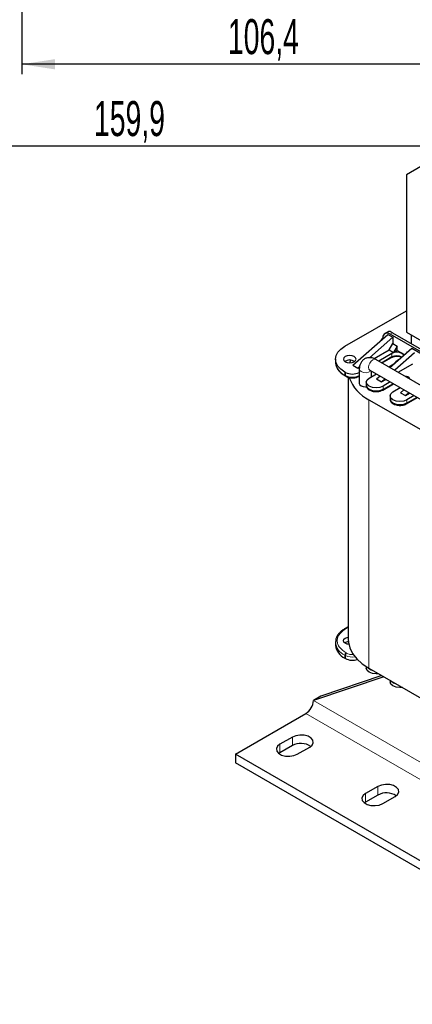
# Model space of a CAD drawing. Header units: millimetres. Extents: x 5 to 418, y 2 to 292.
# Tile 21 of 48: x 199 to 239, y 57 to 156. Entities that reach past the tile are written whole.
import ezdxf

# ---------------------------------------------------------------- set-up
doc = ezdxf.new("R2010")
doc.units = ezdxf.units.MM
doc.layers.add('SLD-0', color=7, linetype='Continuous')
doc.styles.add('SLDTEXTSTYLE0', font='TXT', dxfattribs={"width": 0.605})
doc.dimstyles.new('SLDDIMSTYLE0', dxfattribs={"dimtxt": 3.5, "dimasz": 3.302, "dimexe": 0, "dimexo": 0.0625, "dimgap": 0.875, "dimtad": 1, "dimlfac": 2, "dimrnd": 1e-09, "dimzin": 12, "dimdsep": 46, "dimtxsty": 'SLDTEXTSTYLE0', "dimsah": 1, "dimcen": 0.09, "dimadec": 0, "dimazin": 3, "dimtfac": 1, "dimtofl": 0, "dimtmove": 0, "dimatfit": 3, "dimfxl": 1, "dimfrac": 2, "dimtolj": 1, "dimtzin": 12, "dimarcsym": 0})

# ---------------------------------------------------------------- blocks, each defined once
blk = doc.blocks.new('_D_2')
at = {"layer": 'SLD-0', "color": 7}
for p, q in [((199.537, 158.246), (199.537, 150.214)), ((252.737, 158.246), (252.737, 150.214)), ((252.737, 151.214), (199.537, 151.214))]:
    blk.add_line(p, q, dxfattribs=at)
for points in [[(199.537, 151.214), (202.839, 150.706), (202.839, 151.722)], [(252.737, 151.214), (249.435, 151.722), (249.435, 150.706)]]:
    blk.add_solid(points, dxfattribs=at)
at = {"layer": 'SLD-0', "color": 7, "insert": (220.121, 155.725), "char_height": 3.5, "attachment_point": 1, "style": 'SLDTEXTSTYLE0'}
blk.add_mtext('106,4', dxfattribs=at)
blk = doc.blocks.new('_D_3')
at = {"layer": 'SLD-0', "color": 7}
for p, q in [((172.787, 174.746), (172.787, 142.031)), ((252.737, 158.246), (252.737, 142.031)), ((252.737, 143.031), (172.787, 143.031))]:
    blk.add_line(p, q, dxfattribs=at)
for points in [[(172.787, 143.031), (176.089, 142.523), (176.089, 143.539)], [(252.737, 143.031), (249.435, 143.539), (249.435, 142.523)]]:
    blk.add_solid(points, dxfattribs=at)
at = {"layer": 'SLD-0', "color": 7, "insert": (206.746, 147.543), "char_height": 3.5, "attachment_point": 1, "style": 'SLDTEXTSTYLE0'}
blk.add_mtext('159,9', dxfattribs=at)

msp = doc.modelspace()

# ---------------------------------------------------------------- linework, layer by layer
at = {"color": 7, "linetype": 'Continuous', "lineweight": 25}
for p, q in [((240.4126, 141.6039), (237.9377, 140.1748)), ((237.9377, 140.1748), (237.9377, 124.4564)), ((231.7877, 123.0487), (237.9377, 126.599)), ((232.592, 121.1556), (236.0939, 124.2347)), ((234.2609, 121.9021), (236.5889, 123.9489)), ((236.1842, 124.5275), (235.7917, 124.301)), ((236.0939, 124.2347), (236.5889, 123.9489)), ((242.5657, 120.6415), (236.3167, 124.249)), ((236.5642, 124.3919), (242.5657, 120.9272)), ((236.5889, 123.9489), (236.5889, 123.3202)), ((237.9377, 124.4564), (242.5657, 121.7847)), ((238.4327, 124.1706), (238.4327, 123.3132)), ((235.4238, 123.6455), (235.5, 123.7774)), ((235.5779, 123.9038), (235.6623, 123.8551)), ((236.2177, 122.6772), (236.5889, 123.3202)), ((236.5889, 123.3202), (237.0344, 123.063)), ((237.0344, 123.063), (236.6632, 122.42)), ((237.0344, 122.6343), (237.0344, 123.063)), ((234.7238, 121.8148), (236.2177, 122.6772)), ((236.5023, 122.3272), (235.1846, 121.5665)), ((236.2177, 122.6772), (236.6632, 122.42)), ((236.2776, 120.9356), (238.4698, 122.8631)), ((236.6632, 122.42), (237.0344, 122.6343)), ((238.7668, 122.4033), (236.7725, 120.6498)), ((237.0344, 122.6343), (237.7438, 122.2248)), ((238.0008, 122.4507), (238.0243, 122.4915)), ((238.0243, 122.4915), (238.0382, 122.4836)), ((238.4698, 122.8631), (245.0159, 119.0841)), ((230.865, 121.7628), (230.865, 121.4485)), ((232.592, 121.1556), (233.087, 120.8699)), ((233.087, 120.8699), (233.2675, 121.0286)), ((233.087, 120.8699), (233.2567, 120.9679)), ((247.862, 114.248), (234.9029, 121.7292)), ((235.5082, 121.3797), (236.466, 121.9327)), ((236.1746, 120.995), (236.6712, 121.2817)), ((237.115, 120.4521), (238.5936, 121.3056)), ((231.8495, 120.4413), (231.7877, 120.477)), ((231.8239, 120.0825), (231.8858, 120.0468)), ((233.1992, 120.0468), (233.2417, 120.0713)), ((233.2417, 120.4449), (233.2355, 120.4413)), ((233.2417, 120.77), (233.2417, 119.341)), ((234.2254, 119.8698), (234.9495, 120.2878)), ((234.2904, 120.6683), (247.4258, 113.0854)), ((234.4667, 120.0091), (234.4667, 120.5665)), ((234.9679, 119.7841), (235.3064, 120.0817)), ((232.1299, 119.9461), (232.1299, 93.7912)), ((233.9384, 119.4697), (233.9384, 119.1554)), ((234.9679, 119.7841), (235.4628, 119.4983)), ((235.8014, 119.796), (235.4628, 119.4983)), ((235.4628, 119.4983), (235.8899, 119.7449)), ((235.5751, 118.6752), (236.659, 119.3009)), ((236.3354, 119.4877), (235.6113, 119.0697)), ((236.3143, 118.0982), (236.3143, 117.7838)), ((236.6013, 118.4982), (237.3254, 118.9162)), ((237.3438, 118.4125), (237.6823, 118.7102)), ((237.3438, 118.4125), (237.8387, 118.1267)), ((238.1773, 118.4244), (237.8387, 118.1267)), ((237.8387, 118.1267), (238.2658, 118.3733)), ((238.7113, 118.1161), (237.9872, 117.6981)), ((234.2007, 117.7123), (240.5363, 114.0548)), ((237.951, 117.3036), (239.0348, 117.9294)), ((232.1299, 95.0409), (231.8239, 94.8642)), ((231.8239, 94.8642), (231.826, 94.8654)), ((230.865, 93.4983), (230.865, 93.1839)), ((231.8495, 91.8623), (231.7877, 91.8981)), ((233.9384, 91.0651), (233.9384, 90.8908)), ((234.2007, 90.9052), (240.5363, 87.2477)), ((235.682, 90.0501), (228.6569, 87.6602)), ((235.4902, 90.1608), (229.3994, 88.0888)), ((236.3143, 89.6851), (236.3143, 89.5192)), ((229.3994, 88.0888), (228.6569, 87.6602)), ((220.8611, 82.3023), (227.9145, 86.3742)), ((226.5533, 84.0168), (225.3159, 83.3024)), ((226.5533, 83.1594), (225.3159, 82.4451)), ((227.0483, 82.3023), (228.2857, 83.0167)), ((281.0005, 47.5846), (220.8611, 82.3023)), ((220.8611, 82.3023), (220.8611, 81.445)), ((225.3159, 82.4451), (225.2078, 82.3737)), ((281.0005, 46.7272), (220.8611, 81.445)), ((235.0916, 79.0877), (233.8542, 78.3734)), ((235.0916, 78.2304), (233.8542, 77.516)), ((235.5866, 77.3733), (236.824, 78.0876)), ((233.8542, 77.516), (233.7461, 77.4446))]:
    msp.add_line(p, q, dxfattribs=at)
at = {"color": 7, "linetype": 'Continuous', "lineweight": 18}
for p, q in [((236.3167, 124.249), (236.5642, 124.3919)), ((236.5023, 122.0128), (235.4569, 121.4093)), ((236.5023, 122.3272), (236.5023, 122.0128)), ((231.7877, 120.1626), (231.7877, 120.477)), ((231.7877, 120.1626), (231.8495, 120.1269)), ((231.8495, 120.1269), (231.8495, 120.4413)), ((233.2355, 120.1269), (233.2355, 120.4413)), ((233.2417, 120.1305), (233.2355, 120.1269)), ((236.6077, 119.3305), (235.6113, 118.7553)), ((235.6113, 118.7553), (235.6113, 119.0697)), ((234.2007, 117.7123), (234.2007, 90.9052)), ((238.9836, 117.959), (237.9872, 117.3838)), ((237.9872, 117.3838), (237.9872, 117.6981)), ((231.9114, 94.8556), (232.1299, 94.9817)), ((231.8495, 92.1767), (231.7877, 92.2124)), ((231.7877, 91.8981), (231.7877, 92.2124)), ((231.8495, 92.1767), (231.8495, 91.8623)), ((231.9733, 92.391), (231.9114, 92.4268)), ((288.7964, 52.9424), (228.6569, 87.6602)), ((288.0539, 51.6564), (227.9145, 86.3742)), ((226.5533, 84.0168), (226.5533, 83.1594)), ((225.3159, 83.3024), (225.3159, 82.4451)), ((235.0916, 79.0877), (235.0916, 78.2304)), ((233.8542, 78.3734), (233.8542, 77.516))]:
    msp.add_line(p, q, dxfattribs=at)
at = {"color": 7, "linetype": 'Continuous', "lineweight": 25, "flags": 128}
for points in [[(236.3167, 124.249), (236.181, 124.3129), (236.0498, 124.3457), (235.9277, 124.3464), (235.8186, 124.315), (235.7264, 124.2524), (235.654, 124.1608), (235.604, 124.0433), (235.5779, 123.9038)], [(231.7877, 120.477), (231.3959, 120.7525), (231.1048, 121.0669), (230.9256, 121.4081), (230.865, 121.7628), (230.9256, 122.1176), (231.1048, 122.4587), (231.3959, 122.7731), (231.7877, 123.0487)], [(231.8372, 121.5057), (232.0415, 121.4268), (232.2826, 121.3991), (232.5237, 121.4268), (232.7281, 121.5057), (232.8647, 121.6236), (232.9126, 121.7628), (232.8647, 121.902), (232.7281, 122.02), (232.5237, 122.0988), (232.2826, 122.1265), (232.0415, 122.0988), (231.8372, 122.02), (231.7006, 121.902), (231.6526, 121.7628), (231.7006, 121.6236), (231.8372, 121.5057)], [(237.6676, 122.1578), (237.644, 122.1961), (237.4922, 122.3272), (237.2651, 122.4148), (236.9973, 122.4455), (236.7294, 122.4148), (236.5023, 122.3272)], [(232.3758, 121.6653), (232.2915, 121.4658), (232.2674, 121.3992)], [(237.137, 121.6912), (236.8718, 121.4963), (236.6426, 121.2566)], [(233.2417, 119.341), (233.2883, 119.2057), (233.4211, 119.091), (233.6198, 119.0143), (233.8542, 118.9874), (233.9759, 118.9945)], [(235.6113, 119.0697), (235.2934, 118.9471), (234.9184, 118.904), (234.5433, 118.9471), (234.2254, 119.0697), (234.013, 119.2532), (233.9384, 119.4697), (234.013, 119.6862), (234.2254, 119.8698)], [(233.9384, 119.1554), (234.013, 118.9389), (234.2254, 118.7553), (234.5433, 118.6327), (234.9184, 118.5896), (235.2934, 118.6327), (235.6113, 118.7553)], [(237.9872, 117.6981), (237.6693, 117.5755), (237.2943, 117.5324), (236.9192, 117.5755), (236.6013, 117.6981), (236.3889, 117.8817), (236.3143, 118.0982), (236.3889, 118.3147), (236.6013, 118.4982)], [(236.3143, 117.7838), (236.3889, 117.5673), (236.6013, 117.3838), (236.9192, 117.2611), (237.2943, 117.2181), (237.6693, 117.2611), (237.9872, 117.3838)], [(231.8372, 93.384), (231.7006, 93.502), (231.6526, 93.6412), (231.7006, 93.7803), (231.8372, 93.8983), (232.0415, 93.9772), (232.1299, 93.994)], [(232.1299, 93.7912), (232.1479, 93.5001), (232.2915, 92.9237), (232.5757, 92.3649), (232.9947, 91.8352), (233.5401, 91.3453), (234.2007, 90.9052)], [(232.1852, 93.2818), (232.0415, 93.3052), (231.8372, 93.384)], [(235.1722, 90.3444), (234.9184, 90.3251), (234.5433, 90.3681), (234.2254, 90.4908), (234.013, 90.6743), (233.9384, 90.8908)], [(237.5481, 88.9728), (237.2943, 88.9535), (236.9192, 88.9966), (236.6013, 89.1192), (236.3889, 89.3027), (236.3143, 89.5192)], [(228.2857, 83.0167), (228.5297, 83.2179), (228.6398, 83.4551), (228.6028, 83.6998), (228.423, 83.9224), (228.1221, 84.096), (227.7366, 84.1998), (227.3127, 84.2212), (226.9018, 84.1577), (226.5533, 84.0168)], [(225.3159, 83.3024), (225.0718, 83.1013), (224.9617, 82.864), (224.9988, 82.6194), (225.1786, 82.3968), (225.4794, 82.2231), (225.865, 82.1193), (226.2888, 82.0979), (226.6998, 82.1615), (227.0483, 82.3023)], [(236.824, 78.0876), (237.068, 78.2888), (237.1782, 78.5261), (237.1411, 78.7707), (236.9613, 78.9933), (236.6605, 79.167), (236.2749, 79.2708), (235.8511, 79.2922), (235.4401, 79.2286), (235.0916, 79.0877)], [(233.8542, 78.3734), (233.6102, 78.1722), (233.5, 77.935), (233.5371, 77.6903), (233.7169, 77.4677), (234.0178, 77.294), (234.4033, 77.1903), (234.8272, 77.1688), (235.2381, 77.2324), (235.5866, 77.3733)]]:
    msp.add_lwpolyline(points, dxfattribs=at)
at = {"color": 7, "linetype": 'Continuous', "lineweight": 18, "flags": 128}
for points in [[(234.9029, 121.7292), (234.7624, 121.7565), (234.5966, 121.6988), (234.4309, 121.5651), (234.2904, 121.3756), (234.1965, 121.1591), (234.1635, 120.9487)], [(233.2417, 120.7698), (233.2883, 120.6346), (233.4211, 120.5199)], [(234.1635, 120.9487), (234.1965, 120.7763), (234.2904, 120.6683), (234.2904, 120.6683)]]:
    msp.add_lwpolyline(points, dxfattribs=at)
at = {"color": 7, "linetype": 'Continuous', "lineweight": 18}
for centre, radius, start, end in [((236.4165, 122.0033), 0.0863, 305.013333, 6.298848), ((236.997, 121.0888), 1.0481, 61.410574, 118.166067), ((232.4415, 121.6057), 1.5843, 185.694799, 245.625342), ((231.9346, 120.1173), 0.0856, 173.555907, 236.594181), ((232.5425, 121.4643), 1.5063, 242.609672, 297.390328), ((233.1501, 120.1174), 0.0859, 304.206352, 6.372231), ((233.8475, 121.2585), 0.8529, 239.997878, 310.140714), ((235.5259, 118.7458), 0.0859, 304.206352, 6.372231), ((237.9018, 117.3742), 0.0859, 304.206352, 6.372231), ((231.8598, 94.7831), 0.089, 54.558179, 112.315066), ((232.3691, 93.6027), 1.507, 183.608035, 247.305824), ((232.0563, 92.2002), 0.2689, 122.605478, 177.394522), ((232.1182, 92.1645), 0.2689, 122.605478, 177.394522), ((232.5422, 93.5179), 1.5095, 242.685451, 280.557945), ((234.7096, 91.5553), 0.8928, 215.504908, 263.720041), ((237.088, 90.1909), 0.9002, 216.394332, 263.611044)]:
    msp.add_arc(centre, radius, start, end, dxfattribs=at)
at = {"color": 7, "linetype": 'Continuous', "lineweight": 25}
for centre, radius, start, end in [((232.2826, 120.7841), 0.8959, 56.848655, 123.151345), ((231.8734, 120.1531), 0.0863, 173.701152, 234.986667), ((232.5425, 121.7787), 1.5063, 242.609672, 297.390328), ((237.779, 119.4302), 0.6349, 30.578211, 89.427166), ((235.9744, 121.2835), 3.9875, 200.198393, 243.5882), ((232.2226, 92.7673), 0.7754, 95.861326, 123.677108), ((232.4415, 93.3411), 1.5843, 185.694799, 245.625342), ((232.547, 93.2113), 1.5186, 242.658751, 289.327171), ((227.045, 87.7335), 1.6136, 302.605478, 357.394522), ((227.4128, 81.557), 1.8184, 57.351721, 118.20711), ((235.9511, 76.6279), 1.8184, 57.351721, 118.20711)]:
    msp.add_arc(centre, radius, start, end, dxfattribs=at)
for centre, major_axis, ratio, start_param, end_param in [((237.0591, 123.8202), (0.8847, -0.699), 0.1669635, 2.2899709, 3.0752878), ((236.2424, 123.3488), (0.7425, 1.286), 0.5773346, 1.4706695, 1.570837)]:
    msp.add_ellipse(centre, major_axis=major_axis, ratio=ratio, start_param=start_param, end_param=end_param, dxfattribs=at)
for points, knots in [([(236.4689, 121.9316), (236.4962, 121.947), (236.5564, 121.9809), (236.6845, 122.0218), (236.8352, 122.0517), (236.9448, 122.0554), (236.9973, 122.0572)], [0, 0, 0, 0, 0.2069531, 0.4552373, 0.7392676, 1, 1, 1, 1]), ([(236.9973, 122.0572), (237.0876, 122.0519), (237.2131, 122.0446), (237.3634, 122.0062), (237.4213, 121.9816), (237.4522, 121.9684)], [0, 0, 0, 0, 0.5438096, 0.7557061, 1, 1, 1, 1]), ([(230.8661, 121.443), (230.8767, 121.3249), (230.8974, 121.0935), (231.0553, 120.7676), (231.2878, 120.4779), (231.5486, 120.2484), (231.7511, 120.1319), (231.8301, 120.0864)], [0, 0, 0, 0, 0.22600008, 0.44273026, 0.65689182, 0.86607691, 1, 1, 1, 1]), ([(234.9029, 121.7292), (234.8328, 121.7656), (234.6606, 121.8551), (234.3703, 121.9226), (234.0466, 121.9065), (233.7452, 121.7901), (233.4996, 121.5821), (233.3332, 121.3081), (233.253, 121.0322), (233.245, 120.847), (233.2417, 120.77)], [0, 0, 0, 0, 0.0972967, 0.2392591, 0.3725752, 0.5030624, 0.6405075, 0.7715472, 0.9049356, 1, 1, 1, 1]), ([(231.889, 120.0492), (231.925, 120.0285), (232.0064, 119.9818), (232.1674, 119.9304), (232.3511, 119.8935), (232.4824, 119.8892), (232.5425, 119.8872)], [0, 0, 0, 0, 0.1997863, 0.4515731, 0.7490151, 1, 1, 1, 1]), ([(232.5425, 119.8872), (232.6587, 119.894), (232.8189, 119.9035), (233.0275, 119.9657), (233.1365, 120.0052), (233.1915, 120.0439), (233.1975, 120.0481)], [0, 0, 0, 0, 0.4827254, 0.6655988, 0.9636515, 1, 1, 1, 1]), ([(234.2524, 120.687), (234.2515, 120.6875), (234.2499, 120.6886), (234.277, 120.675), (234.2904, 120.6683)], [0, 0, 0, 0, 0.5067525, 1, 1, 1, 1]), ([(233.9493, 119.1681), (233.9478, 119.1232), (233.9439, 119.0079), (234.0434, 118.8432), (234.1946, 118.7081), (234.3649, 118.6183), (234.5426, 118.5583), (234.7272, 118.5221), (234.8583, 118.5177), (234.9184, 118.5157)], [0, 0, 0, 0, 0.1174398, 0.3014782, 0.4774426, 0.6166588, 0.7372769, 0.879766, 1, 1, 1, 1]), ([(234.9184, 118.5157), (235.0346, 118.5225), (235.1948, 118.5319), (235.4034, 118.5941), (235.5124, 118.6336), (235.5674, 118.6723), (235.5734, 118.6765)], [0, 0, 0, 0, 0.4827254, 0.6655988, 0.9636515, 1, 1, 1, 1]), ([(236.3252, 117.7965), (236.3237, 117.7516), (236.3198, 117.6364), (236.4192, 117.4717), (236.5705, 117.3365), (236.7408, 117.2467), (236.9185, 117.1867), (237.103, 117.1505), (237.2342, 117.1461), (237.2943, 117.1441)], [0, 0, 0, 0, 0.1174398, 0.3014782, 0.4774426, 0.6166588, 0.7372769, 0.879766, 1, 1, 1, 1]), ([(237.2943, 117.1441), (237.4105, 117.1509), (237.5707, 117.1603), (237.7792, 117.2226), (237.8883, 117.2621), (237.9433, 117.3008), (237.9492, 117.305)], [0, 0, 0, 0, 0.4827254, 0.6655988, 0.9636515, 1, 1, 1, 1]), ([(231.8274, 94.862), (231.8043, 94.8499), (231.668, 94.7791), (231.4595, 94.6203), (231.2109, 94.3852), (231.0227, 94.1179), (230.8924, 93.8233), (230.8751, 93.6147), (230.8663, 93.5088)], [0, 0, 0, 0, 0.03766979, 0.22153771, 0.40860829, 0.59956564, 0.79680311, 1, 1, 1, 1])]:
    msp.add_open_spline(points, degree=3, knots=knots, dxfattribs=at)
at = {"color": 7, "linetype": 'Continuous', "lineweight": 18}
for points, knots in [([(231.9114, 92.4268), (231.6749, 92.5957), (231.311, 92.8557), (231.0836, 93.2899), (231.0181, 93.6412), (231.0836, 93.9924), (231.311, 94.4266), (231.6749, 94.6866), (231.9114, 94.8556)], [0, 0, 0, 0, 0.2394568, 0.3683607, 0.5, 0.6316393, 0.7605432, 1, 1, 1, 1]), ([(232.7083, 92.2649), (232.7075, 92.2648), (232.6545, 92.255), (232.5418, 92.2531), (232.3786, 92.2611), (232.1748, 92.2973), (232.0525, 92.3542), (231.9733, 92.391)], [0, 0, 0, 0, 0.0031848, 0.2093197, 0.4152194, 0.6213544, 1, 1, 1, 1])]:
    msp.add_open_spline(points, degree=3, knots=knots, dxfattribs=at)

# ---------------------------------------------------------------- dimensions: what is measured, and where the dimension line sits
at = {"layer": 'SLD-0', "color": 7}
for base, p2, picture, middle in [((172.7869, 143.0309), (172.7869, 174.7462), '_D_3', (212.7619, 143.0309)), ((199.5369, 151.2136), (199.5369, 158.2462), '_D_2', (226.1369, 151.2136))]:
    dim = msp.add_linear_dim(base=base, p1=(252.7369, 158.2462), p2=p2, dimstyle='SLDDIMSTYLE0', dxfattribs=at)
    dim.commit()
    dim.dimension.update_dxf_attribs({"geometry": picture, "text_midpoint": middle, "dimtype": 160})

doc.saveas('drawing.dxf')
